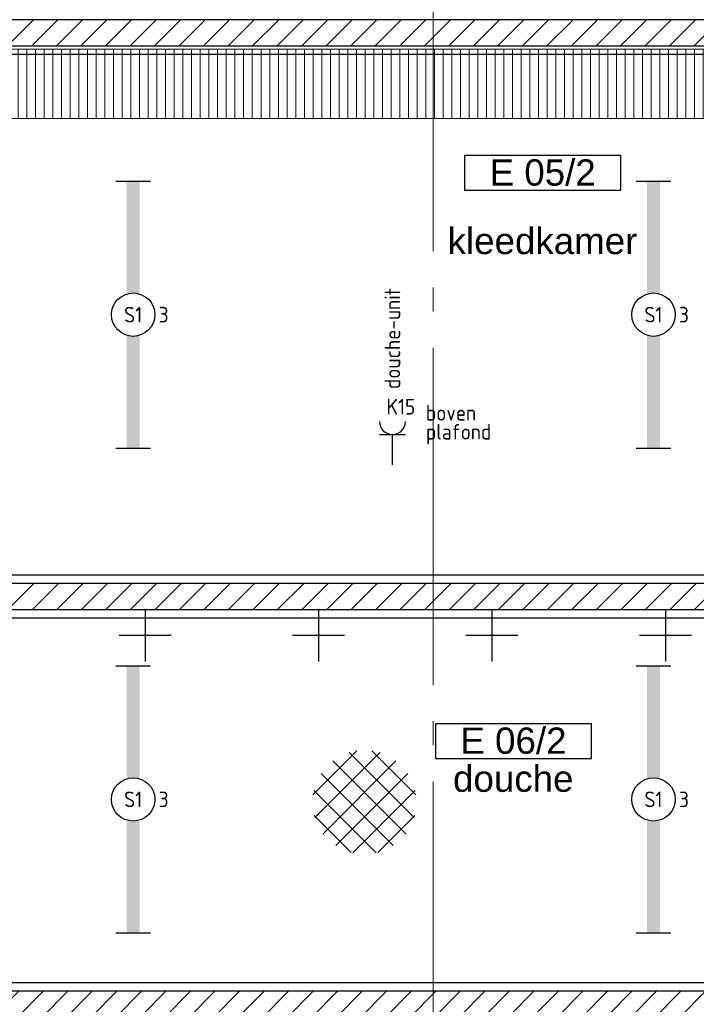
# Model space of a CAD drawing. Header units: millimetres. Extents: x -38031 to 123247, y -16330 to 129979.
# Tile 50 of 235: x 1972 to 5873, y 17134 to 22809. Entities that reach past the tile are written whole.
import ezdxf
from ezdxf.enums import TextEntityAlignment as Align

# ---------------------------------------------------------------- set-up
doc = ezdxf.new("R2010")
doc.units = ezdxf.units.MM
doc.header["$LTSCALE"] = 50
doc.linetypes.add('STYLE_11', pattern=[5, 3.888855, -0.416718, 0.277786, -0.416641])
for name, color, linetype in [('AB$1A---_ATTRIB035', 8, 'Continuous'), ('AL$1A---_ALGEMEEN', 8, 'Continuous'), ('AM$1A---_ARCERING', 8, 'Continuous'), ('BOUWKUNDIG', 8, 'Continuous'), ('EL6121--', 3, 'Continuous'), ('EL6222--', 3, 'Continuous'), ('EL6311--', 3, 'Continuous')]:
    doc.layers.add(name, color=color, linetype=linetype)
doc.layers.add('stramien', color=1, linetype='STYLE_11', lineweight=15)
doc.styles.add('Arial', font='ARIAL.TTF')
doc.styles.add('BURO-018', font='iso.shx', dxfattribs={"height": 90})
doc.styles.get("Standard").update_dxf_attribs({"font": 'iso.shx'})
pattern_1 = [(45, (-987936.49, -175784.82), (70.710678, -70.710678), [])]

# ---------------------------------------------------------------- blocks, each defined once
blk = doc.blocks.new('111304')
at = {"color": 0, "linetype": 'Continuous'}
for p, q in [((-1.5, 4.5), (1.5, 4.5)), ((0, 1), (0, 4.5))]:
    blk.add_line(p, q, dxfattribs=at)
blk.add_arc((0, 6), 1.5, 180, 0, dxfattribs=at)
at = {"color": 0, "linetype": 'Continuous', "style": 'BURO-018'}
for tag, p in [('E_GKAST', (0, 11.5)), ('E_GROEP', (0, 8.5)), ('E_SGROEP', (4.5, 8.5))]:
    blk.add_attdef(tag, text='', height=1.8, dxfattribs=at).set_placement(p, align=Align.MIDDLE)
at = {"color": 0, "linetype": 'Continuous', "style": 'BURO-018', "flags": 1}
for tag, p in [('E_VERMCODE', (13, 8.5)), ('E_MATCODE', (0, 0))]:
    blk.add_attdef(tag, text='', height=1.8, dxfattribs=at).set_placement(p, align=Align.MIDDLE)
blk = doc.blocks.new('E00443')
at = {"color": 0}
for points in [[(-2.969, 0.567), (-0.431, 3.105)], [(-2.867, -0.746), (0.882, 3.003)], [(2.867, -0.746), (-0.882, 3.003)], [(2.969, 0.567), (0.431, 3.105)], [(-2.388, -1.68), (1.816, 2.524)], [(2.388, -1.68), (-1.816, 2.524)], [(1.657, -2.365), (-2.501, 1.793)], [(-1.657, -2.365), (2.501, 1.793)], [(0.667, -2.789), (-2.925, 0.803)], [(-0.667, -2.789), (2.925, 0.803)], [(-0.773, -2.763), (-2.899, -0.637)], [(0.773, -2.763), (2.899, -0.637)]]:
    blk.add_lwpolyline(points, dxfattribs=at)
at = {"color": 0, "linetype": 'Continuous', "style": 'BURO-018', "flags": 1}
blk.add_attdef('E_MATCODE', text='', height=1.8, dxfattribs=at).set_placement((0, 0), align=Align.MIDDLE)
blk = doc.blocks.new('1115B61540')
at = {"color": 0}
for p, q in [((-15.4, 2), (-15.4, -2)), ((15.4, 2), (15.4, -2))]:
    blk.add_line(p, q, dxfattribs=at)
at = {"color": 0, "linetype": 'Continuous'}
blk.add_circle((0, 0), 2.5, dxfattribs=at)
at = {"color": 0}
for points in [[(-2.5, 0.75), (-15.4, 0.75), (-2.5, -0.75), (-15.4, -0.75)], [(2.5, 0.75), (15.4, 0.75), (2.5, -0.75), (15.4, -0.75)]]:
    blk.add_solid(points, dxfattribs=at)
at = {"color": 0, "linetype": 'Continuous', "style": 'BURO-018'}
for tag, p in [('E_GKAST', (0, 8)), ('E_GROEP', (0, 5)), ('E_SGROEP', (4.5, 5)), ('E_ARMCODE', (0, 0)), ('E_SLET', (4.5, -3))]:
    blk.add_attdef(tag, text='', height=1.8, dxfattribs=at).set_placement(p, align=Align.MIDDLE)
blk = doc.blocks.new('Group-18')
at = {"layer": 'AL$1A---_ALGEMEEN', "color": 0}
blk.add_lwpolyline([(-56171, -6826), (-56171, -6876), (-56386, -6876), (-56386, -7515.9), (-55202, -7515.9), (-55202, -7185), (-54952, -7185), (-54952, -8966), (-48936, -8966), (-48936, -9216), (-54952, -9216), (-54952, -11316), (-46336, -11316), (-46336, -9216), (-47836, -9216), (-47836, -8966), (-46336, -8966), (-46336, -5965.9), (-54952, -5965.9), (-54952, -6385.9), (-55202, -6385.9), (-55202, -5965.9), (-56171, -5966), (-56171, -6826)], dxfattribs=at)
blk = doc.blocks.new('Group-64')
at = {"layer": 'AL$1A---_ALGEMEEN', "color": 0}
for p, q in [((-51666, -9165.9), (-51666, -9465.9)), ((-51516, -9315.9), (-51816, -9315.9))]:
    blk.add_line(p, q, dxfattribs=at)
blk = doc.blocks.new('Group-65')
at = {"layer": 'AL$1A---_ALGEMEEN', "color": 0}
for p, q in [((-52666, -9165.9), (-52666, -9465.9)), ((-52516, -9315.9), (-52816, -9315.9))]:
    blk.add_line(p, q, dxfattribs=at)
blk = doc.blocks.new('Group-66')
at = {"layer": 'AL$1A---_ALGEMEEN', "color": 0}
for p, q in [((-53666, -9165.9), (-53666, -9465.9)), ((-53516, -9315.9), (-53816, -9315.9))]:
    blk.add_line(p, q, dxfattribs=at)
blk = doc.blocks.new('Group-68')
at = {"layer": 'AL$1A---_ALGEMEEN', "color": 0}
for p, q in [((-50666, -9165.9), (-50666, -9465.9)), ((-50516, -9315.9), (-50816, -9315.9))]:
    blk.add_line(p, q, dxfattribs=at)
blk = doc.blocks.new('tekst 9 pts-1')
at = {"layer": 'AL$1A---_ALGEMEEN', "color": 0, "style": 'Arial'}
blk.add_attdef('naam_ruimte', text='', height=151.5, dxfattribs=at).set_placement((0, -41.1), align=Align.TOP_CENTER)
at = {"layer": 'AL$1A---_ALGEMEEN', "color": 0, "flags": 1}
for tag, p in [('oppervlakte', (-617.5, -1003)), ('stramiennummer', (-617.5, -1275.7))]:
    blk.add_attdef(tag, p, '', height=151.5, dxfattribs=at)
blk = doc.blocks.new('ruimtenummer')
at = {"layer": 'AL$1A---_ALGEMEEN', "color": 0, "flags": 1}
for tag, p in [('peil', (-450, -397.1)), ('onderdeel', (-450, -669.8))]:
    blk.add_attdef(tag, p, '', height=151.5, dxfattribs=at)
at = {"color": 0}
blk.add_wipeout([(-450, 100), (450, 100), (450, -100), (-450, -100)], dxfattribs=at).dxf.layer = 'AL$1A---_ALGEMEEN'
at = {"layer": 'AL$1A---_ALGEMEEN', "color": 0}
blk.add_lwpolyline([(-450, 100), (450, 100), (450, -100), (-450, -100)], close=True, dxfattribs=at)
at = {"layer": 'AL$1A---_ALGEMEEN', "color": 0, "style": 'Arial'}
blk.add_attdef('ruimtenummer', text='', height=151.5, dxfattribs=at).set_placement((0, 78), align=Align.TOP_CENTER)
blk = doc.blocks.new('200254 W 210 11-06-2007')
at = {"layer": 'AM$1A---_ARCERING', "linetype": 'Continuous', "lineweight": 5}
h = blk.add_hatch(dxfattribs=at)
h.set_pattern_fill('KALKZANDSTEEN', color=256, scale=50, style=0, pattern_type=2)
h.set_pattern_definition(pattern_1)
h.paths.add_polyline_path([(-36424, -2178.6), (-36424, -2328.6), (-26124, -2328.6), (-26124, -2178.6)])
h = blk.add_hatch(dxfattribs=at)
h.set_pattern_fill('1_5_PLAAT___', color=256, scale=50, style=0, pattern_type=2)
h.set_pattern_definition([(90, (-987936.493, -175784.823), (50, 0), [])])
h.paths.add_polyline_path([(-34840, -2748.4), (-26524, -2748.4), (-26524, -4998.4), (-27379, -4997.6), (-27379, -5428.6), (-26129, -5428.6), (-26124, -2348.4), (-34840, -2348.4)])
h = blk.add_hatch(dxfattribs=at)
h.set_pattern_fill('KALKZANDSTEEN', color=256, scale=50, style=0, pattern_type=2)
h.set_pattern_definition(pattern_1)
h.paths.add_polyline_path([(-34840, -5578.6), (-28824, -5578.6), (-28824, -5428.6), (-34840, -5428.6)])
h = blk.add_hatch(dxfattribs=at)
h.set_pattern_fill('KALKZANDSTEEN', color=256, scale=50, style=0, pattern_type=2)
h.set_pattern_definition(pattern_1)
h.paths.add_polyline_path([(-36424, -7778.6), (-36424, -7928.6), (-26124, -7928.6), (-26124, -7778.6)])
at = {"layer": 'AL$1A---_ALGEMEEN'}
for points in [[(-36424, -2178.6), (-36424, -2328.6), (-26124, -2328.6), (-26124, -2178.6)], [(-34840, -5578.6), (-28824, -5578.6), (-28824, -5428.6), (-34840, -5428.6)], [(-36424, -7778.6), (-36424, -7928.6), (-26124, -7928.6), (-26124, -7778.6)]]:
    blk.add_lwpolyline(points, close=True, dxfattribs=at)
at = {"layer": 'AL$1A---_ALGEMEEN', "linetype": 'Continuous', "lineweight": 5}
blk.add_lwpolyline([(-34840, -2748.4), (-26524, -2748.4), (-26524, -4998.4), (-27379, -4997.6), (-27379, -5428.6), (-26129, -5428.6), (-26124, -2348.4), (-34840, -2348.4)], close=True, dxfattribs=at)
at = {"layer": 'AL$1A---_ALGEMEEN'}
for name in ['Group-18', 'Group-66', 'Group-65', 'Group-64', 'Group-68']:
    blk.add_blockref(name, (20162, 3587.4), dxfattribs=at)
ref = blk.add_blockref('tekst 9 pts-1', (-31212.3, -3337.2), dxfattribs=dict(at, xscale=-1))
ref.add_attrib('naam_ruimte', 'kleedkamer', dxfattribs={"layer": 'AB$1A---_ATTRIB035', "height": 151.52, "style": 'Arial'}).set_placement((-31212.3, -3378.2), align=Align.TOP_CENTER)
ref = blk.add_blockref('tekst 9 pts-1', (-31380.9, -6436.1), dxfattribs=dict(at, xscale=-1))
ref.add_attrib('naam_ruimte', 'douche', dxfattribs={"layer": 'AB$1A---_ATTRIB035', "height": 151.52, "style": 'Arial'}).set_placement((-31380.9, -6477.2), align=Align.TOP_CENTER)
ref = blk.add_blockref('ruimtenummer', (-31211.4, -3061.5), dxfattribs=dict(at, xscale=-1))
ref.add_attrib('ruimtenummer', 'E 05/2', dxfattribs={"layer": 'AB$1A---_ATTRIB035', "height": 151.52, "style": 'Arial'}).set_placement((-31211.4, -2983.5), align=Align.TOP_CENTER)
ref = blk.add_blockref('ruimtenummer', (-31379.9, -6336.1), dxfattribs=dict(at, xscale=-1))
ref.add_attrib('ruimtenummer', 'E 06/2', dxfattribs={"layer": 'AB$1A---_ATTRIB035', "height": 151.52, "style": 'Arial'}).set_placement((-31379.9, -6258.1), align=Align.TOP_CENTER)
at = {"layer": 'stramien', "ltscale": 10}
blk.add_line((-31842, -41013.6), (-31842, 36216.4), dxfattribs=at)

msp = doc.modelspace()

# ---------------------------------------------------------------- block references
at = {"layer": 'BOUWKUNDIG'}
msp.add_blockref('200254 W 210 11-06-2007', (36199, 24987.6), dxfattribs=at)

# ---------------------------------------------------------------- next in the draw order: block references
at = {"layer": 'EL6121--', "xscale": 100, "yscale": 100, "zscale": 100}
msp.add_blockref('E00443', (3959.9, 18285.2), dxfattribs=at)
at = {"layer": 'EL6222--'}
ref = msp.add_blockref('111304', (4121.3, 20193.1), dxfattribs=dict(at, xscale=50, yscale=50, zscale=50))
ref.add_attrib('E_GROEP', 'K15', dxfattribs={"layer": '0', "color": 1, "linetype": 'Continuous', "height": 90, "style": 'BURO-018'}).set_placement((4086.9, 20578.3), align=Align.MIDDLE_LEFT)
ref.add_attrib('E_VERMCODE', 'douche-unit', dxfattribs={"layer": '0', "color": 1, "linetype": 'Continuous', "height": 90, "rotation": 90, "style": 'BURO-018'}).set_placement((4121, 20971), align=Align.MIDDLE)
at = {"layer": 'EL6311--'}
ref = msp.add_blockref('1115B61540', (2626.3, 21109), dxfattribs=dict(at, xscale=50, yscale=50, zscale=50, rotation=90))
ref.add_attrib('E_ARMCODE', 'S1', dxfattribs={"layer": '0', "color": 1, "linetype": 'Continuous', "height": 90, "style": 'BURO-018'}).set_placement((2626.3, 21109), align=Align.MIDDLE)
ref.add_attrib('E_GROEP', '3', dxfattribs={"layer": '0', "color": 1, "linetype": 'Continuous', "height": 90, "style": 'BURO-018'}).set_placement((2802.3, 21109), align=Align.MIDDLE)
ref = msp.add_blockref('1115B61540', (5626.3, 21109), dxfattribs=dict(at, xscale=50, yscale=50, zscale=50, rotation=90))
ref.add_attrib('E_ARMCODE', 'S1', dxfattribs={"layer": '0', "color": 1, "linetype": 'Continuous', "height": 90, "style": 'BURO-018'}).set_placement((5626.3, 21109), align=Align.MIDDLE)
ref.add_attrib('E_GROEP', '3', dxfattribs={"layer": '0', "color": 1, "linetype": 'Continuous', "height": 90, "style": 'BURO-018'}).set_placement((5802.3, 21109), align=Align.MIDDLE)
ref = msp.add_blockref('1115B61540', (2626.3, 18315.4), dxfattribs=dict(at, xscale=50, yscale=50, zscale=50, rotation=90))
ref.add_attrib('E_ARMCODE', 'S1', dxfattribs={"layer": '0', "color": 1, "linetype": 'Continuous', "height": 90, "style": 'BURO-018'}).set_placement((2626.3, 18315.4), align=Align.MIDDLE)
ref.add_attrib('E_GROEP', '3', dxfattribs={"layer": '0', "color": 1, "linetype": 'Continuous', "height": 90, "style": 'BURO-018'}).set_placement((2802.3, 18315.4), align=Align.MIDDLE)
ref = msp.add_blockref('1115B61540', (5626.3, 18315.4), dxfattribs=dict(at, xscale=50, yscale=50, zscale=50, rotation=90))
ref.add_attrib('E_ARMCODE', 'S1', dxfattribs={"layer": '0', "color": 1, "linetype": 'Continuous', "height": 90, "style": 'BURO-018'}).set_placement((5626.3, 18315.4), align=Align.MIDDLE)
ref.add_attrib('E_GROEP', '3', dxfattribs={"layer": '0', "color": 1, "linetype": 'Continuous', "height": 90, "style": 'BURO-018'}).set_placement((5802.3, 18315.4), align=Align.MIDDLE)

# ---------------------------------------------------------------- next in the draw order: texts
at = {"layer": 'EL6222--', "color": 1, "style": 'BURO-018'}
for s, p in [('boven', (4314.2, 20498.2)), ('plafond', (4314.2, 20389))]:
    msp.add_text(s, height=90, dxfattribs=at).set_placement(p)

doc.saveas('drawing.dxf')
